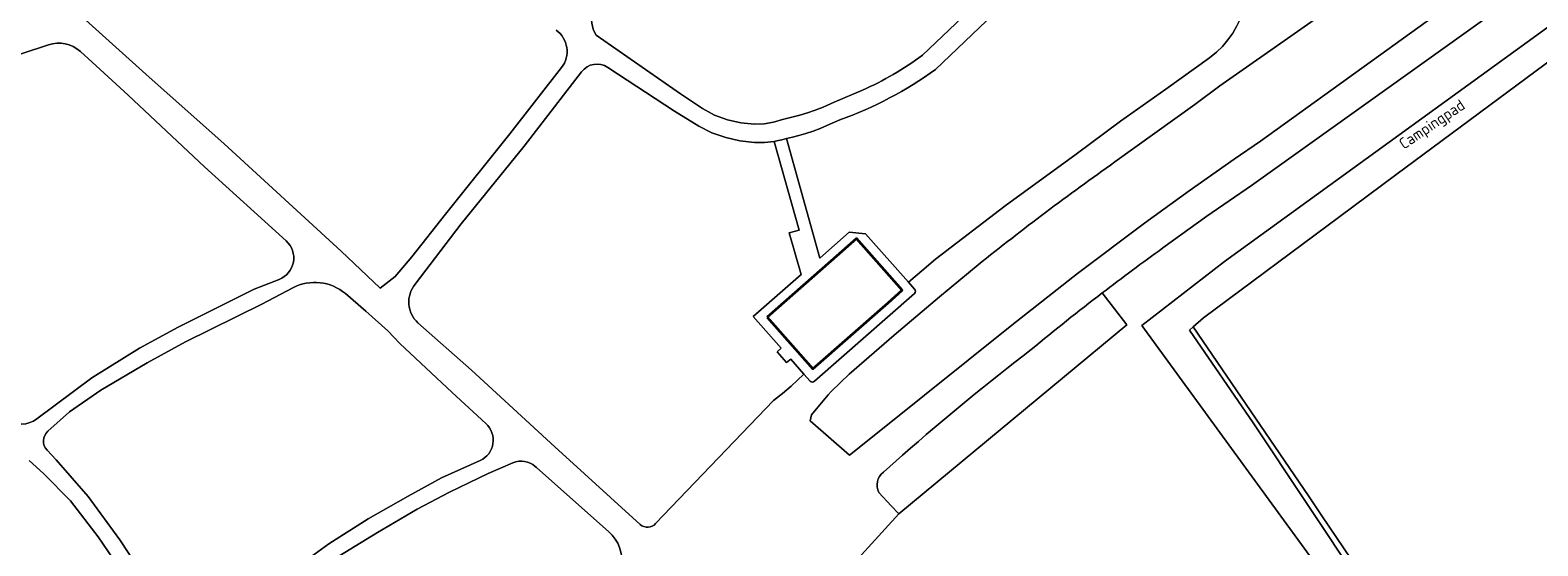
# Model space of a CAD drawing. Extents: x 184422 to 188298, y 343471 to 350189.
# Tile 41 of 256: x 185232 to 185476, y 347003 to 347087. Entities that reach past the tile are written whole.
import ezdxf
from ezdxf.enums import TextEntityAlignment as Align

# ---------------------------------------------------------------- set-up
doc = ezdxf.new("R2010")
doc.units = 0
for name, color, linetype, lineweight in [('B-WA-GR-BOUWLAND-GV', 252, 'Continuous', 13), ('B-WA-OG-TERREIN_ERF-GV', 252, 'Continuous', 18), ('B-WA-OG-TOPOGRAFIE-T18', 252, 'Continuous', 18), ('B-WA-OG-WEG-GV', 252, 'Continuous', 18), ('B-WA-VH-ONVERHARD-GV', 252, 'Continuous', 18), ('B-WA-VH-VERHARDING_GESLOTEN-GV', 252, 'Continuous', 18), ('B-WA-VH-VERHARDING_OPEN-GV', 252, 'Continuous', 18), ('B-WE-OG-BEBOUWING-GV', 250, 'Continuous', 35)]:
    doc.layers.add(name, color=color, linetype=linetype, lineweight=lineweight)
doc.styles.add('NLCS-ISO-M1000-T18', font='NLCS-ISO.ttf', dxfattribs={"height": 1.8})

msp = doc.modelspace()

# ---------------------------------------------------------------- linework, layer by layer
at = {"layer": 'B-WA-GR-BOUWLAND-GV', "flags": 128}
msp.add_lwpolyline([(185487.76, 347088.99), (185453.196, 347063.36), (185444.124, 347056.602), (185422.099, 347040.195), (185420.417, 347038.738), (185439.095, 347011.416), (185441.232, 347008.156), (185463.897, 346974.597), (185487.362, 346939.185)], dxfattribs=at)
msp.add_lwpolyline([(185487.76, 347088.99), (185453.196, 347063.36), (185444.124, 347056.602), (185422.099, 347040.195), (185420.417, 347038.738), (185439.095, 347011.416), (185441.232, 347008.156), (185463.897, 346974.597), (185487.362, 346939.185)], dxfattribs=at)
msp.add_lwpolyline([(185487.76, 347088.99), (185453.196, 347063.36), (185444.124, 347056.602), (185422.099, 347040.195), (185420.417, 347038.738), (185439.095, 347011.416), (185441.232, 347008.156), (185463.897, 346974.597), (185487.362, 346939.185)], dxfattribs=at)
at = {"layer": 'B-WA-OG-TERREIN_ERF-GV', "flags": 128}
for points in [[(185427.507, 347101.74), (185417.29, 347113.413), (185417.153, 347113.504), (185413.608, 347112.905), (185410.524, 347110.873), (185392.932, 347094.014), (185378.798, 347080.429)], [(185427.507, 347101.74), (185417.29, 347113.413), (185417.153, 347113.504), (185413.608, 347112.905), (185410.524, 347110.873), (185392.932, 347094.014), (185378.798, 347080.429)], [(185427.507, 347101.74), (185417.29, 347113.413), (185417.153, 347113.504), (185413.608, 347112.905), (185410.524, 347110.873), (185392.932, 347094.014), (185378.798, 347080.429)], [(185376.668, 347082.718), (185390.684, 347096.113), (185408.433, 347112.829)], [(185376.668, 347082.718), (185390.684, 347096.113), (185408.433, 347112.829)], [(185376.668, 347082.718), (185390.684, 347096.113), (185408.433, 347112.829)], [(185442.044, 347095.845), (185463.022, 347110.534), (185475.142, 347094.073), (185429.85, 347061.656), (185422.636, 347056.676), (185415.536, 347051.535)], [(185442.044, 347095.845), (185463.022, 347110.534), (185475.142, 347094.073), (185429.85, 347061.656), (185422.636, 347056.676), (185415.536, 347051.535)], [(185442.044, 347095.845), (185463.022, 347110.534), (185475.142, 347094.073), (185429.85, 347061.656), (185422.636, 347056.676), (185415.536, 347051.535)], [(185391.123, 347039.025), (185401.752, 347047.394), (185412.568, 347055.523), (185419.776, 347060.756), (185427.04, 347065.914), (185431.304, 347068.789), (185459.469, 347089.096), (185465.07, 347093.135), (185467.998, 347095.246), (185461.875, 347103.838), (185424.771, 347077.752), (185420.687, 347074.752), (185407.767, 347065.443)], [(185391.123, 347039.025), (185401.752, 347047.394), (185412.568, 347055.523), (185419.776, 347060.756), (185427.04, 347065.914), (185431.304, 347068.789), (185459.469, 347089.096), (185465.07, 347093.135), (185467.998, 347095.246), (185461.875, 347103.838), (185424.771, 347077.752), (185420.687, 347074.752), (185407.767, 347065.443)], [(185391.123, 347039.025), (185401.752, 347047.394), (185412.568, 347055.523), (185419.776, 347060.756), (185427.04, 347065.914), (185431.304, 347068.789), (185459.469, 347089.096), (185465.07, 347093.135), (185467.998, 347095.246), (185461.875, 347103.838), (185424.771, 347077.752), (185420.687, 347074.752), (185407.767, 347065.443)], [(185477.226, 346944.899), (185451.011, 346985.624), (185412.142, 347039.004), (185425.525, 347049.346), (185487.731, 347094.563)], [(185477.226, 346944.899), (185451.011, 346985.624), (185412.142, 347039.004), (185425.525, 347049.346), (185487.731, 347094.563)], [(185477.226, 346944.899), (185451.011, 346985.624), (185412.142, 347039.004), (185425.525, 347049.346), (185487.731, 347094.563)], [(185238.171, 347091.368), (185240.353, 347089.343), (185251.112, 347079.656), (185263.761, 347068.373), (185282.71, 347051.032), (185289.011, 347045.043), (185291.409, 347046.899), (185294.115, 347050.119), (185299.565, 347057.017), (185309.939, 347070.006), (185318.321, 347080.735)], [(185238.171, 347091.368), (185240.353, 347089.343), (185251.112, 347079.656), (185263.761, 347068.373), (185282.71, 347051.032), (185289.011, 347045.043), (185291.409, 347046.899), (185294.115, 347050.119), (185299.565, 347057.017), (185309.939, 347070.006), (185318.321, 347080.735)], [(185238.171, 347091.368), (185240.353, 347089.343), (185251.112, 347079.656), (185263.761, 347068.373), (185282.71, 347051.032), (185289.011, 347045.043), (185291.409, 347046.899), (185294.115, 347050.119), (185299.565, 347057.017), (185309.939, 347070.006), (185318.321, 347080.735)], [(185235.349, 347084.416), (185226.664, 347081.522), (185221.394, 347079.737), (185216.405, 347077.314), (185207.119, 347072.349), (185201.023, 347068.35), (185196.284, 347064.376), (185192.341, 347060.25)], [(185235.349, 347084.416), (185226.664, 347081.522), (185221.394, 347079.737), (185216.405, 347077.314), (185207.119, 347072.349), (185201.023, 347068.35), (185196.284, 347064.376), (185192.341, 347060.25)], [(185235.349, 347084.416), (185226.664, 347081.522), (185221.394, 347079.737), (185216.405, 347077.314), (185207.119, 347072.349), (185201.023, 347068.35), (185196.284, 347064.376), (185192.341, 347060.25)], [(185323.896, 347085.988), (185337.547, 347076.466), (185341.104, 347074.078)], [(185323.896, 347085.988), (185337.547, 347076.466), (185341.104, 347074.078)], [(185323.896, 347085.988), (185337.547, 347076.466), (185341.104, 347074.078)], [(185273.809, 347052.658), (185260.607, 347064.67), (185248.279, 347076.278), (185242.445, 347081.594), (185240.523, 347083.331)], [(185273.809, 347052.658), (185260.607, 347064.67), (185248.279, 347076.278), (185242.445, 347081.594), (185240.523, 347083.331)], [(185273.809, 347052.658), (185260.607, 347064.67), (185248.279, 347076.278), (185242.445, 347081.594), (185240.523, 347083.331)], [(185367.464, 347053.826), (185374.426, 347045.98), (185376.589, 347047.837), (185378.757, 347049.69), (185390.034, 347058.333), (185401.522, 347066.695), (185408.684, 347072.069), (185415.989, 347077.248), (185423.097, 347082.308)], [(185367.464, 347053.826), (185374.426, 347045.98), (185376.589, 347047.837), (185378.757, 347049.69), (185390.034, 347058.333), (185401.522, 347066.695), (185408.684, 347072.069), (185415.989, 347077.248), (185423.097, 347082.308)], [(185367.464, 347053.826), (185374.426, 347045.98), (185376.589, 347047.837), (185378.757, 347049.69), (185390.034, 347058.333), (185401.522, 347066.695), (185408.684, 347072.069), (185415.989, 347077.248), (185423.097, 347082.308)], [(185321.549, 347080.047), (185312.293, 347067.995), (185302.104, 347055.411), (185294.654, 347045.669)], [(185321.549, 347080.047), (185312.293, 347067.995), (185302.104, 347055.411), (185294.654, 347045.669)], [(185321.549, 347080.047), (185312.293, 347067.995), (185302.104, 347055.411), (185294.654, 347045.669)], [(185357.516, 347031.124), (185355.377, 347033.556), (185354.682, 347032.968), (185353.159, 347034.716), (185353.839, 347035.306), (185349.316, 347040.436), (185357.04, 347047.255), (185355.12, 347053.991), (185356.724, 347054.399), (185352.689, 347068.772), (185351.108, 347068.572), (185349.516, 347068.576), (185347.168, 347068.854), (185344.863, 347069.38), (185342.634, 347070.175), (185340.533, 347071.265), (185336.555, 347073.678), (185325.79, 347080.762)], [(185357.516, 347031.124), (185355.377, 347033.556), (185354.682, 347032.968), (185353.159, 347034.716), (185353.839, 347035.306), (185349.316, 347040.436), (185357.04, 347047.255), (185355.12, 347053.991), (185356.724, 347054.399), (185352.689, 347068.772), (185351.108, 347068.572), (185349.516, 347068.576), (185347.168, 347068.854), (185344.863, 347069.38), (185342.634, 347070.175), (185340.533, 347071.265), (185336.555, 347073.678), (185325.79, 347080.762)], [(185357.516, 347031.124), (185355.377, 347033.556), (185354.682, 347032.968), (185353.159, 347034.716), (185353.839, 347035.306), (185349.316, 347040.436), (185357.04, 347047.255), (185355.12, 347053.991), (185356.724, 347054.399), (185352.689, 347068.772), (185351.108, 347068.572), (185349.516, 347068.576), (185347.168, 347068.854), (185344.863, 347069.38), (185342.634, 347070.175), (185340.533, 347071.265), (185336.555, 347073.678), (185325.79, 347080.762)], [(185341.104, 347074.078), (185343.054, 347073.017), (185345.142, 347072.265), (185347.307, 347071.789), (185349.511, 347071.552), (185351.056, 347071.595), (185352.574, 347071.889), (185354.06, 347072.295), (185355.552, 347072.682), (185356.829, 347073.027), (185358.095, 347073.413), (185359.348, 347073.836), (185360.59, 347074.297), (185362.387, 347075.125), (185366.949, 347077.046)], [(185341.104, 347074.078), (185343.054, 347073.017), (185345.142, 347072.265), (185347.307, 347071.789), (185349.511, 347071.552), (185351.056, 347071.595), (185352.574, 347071.889), (185354.06, 347072.295), (185355.552, 347072.682), (185356.829, 347073.027), (185358.095, 347073.413), (185359.348, 347073.836), (185360.59, 347074.297), (185362.387, 347075.125), (185366.949, 347077.046)], [(185341.104, 347074.078), (185343.054, 347073.017), (185345.142, 347072.265), (185347.307, 347071.789), (185349.511, 347071.552), (185351.056, 347071.595), (185352.574, 347071.889), (185354.06, 347072.295), (185355.552, 347072.682), (185356.829, 347073.027), (185358.095, 347073.413), (185359.348, 347073.836), (185360.59, 347074.297), (185362.387, 347075.125), (185366.949, 347077.046)], [(185363.307, 347072.244), (185361.234, 347071.337), (185360.117, 347070.869), (185358.986, 347070.438), (185357.838, 347070.052), (185356.673, 347069.724), (185355.68, 347069.474), (185354.687, 347069.231), (185360.103, 347049.901), (185364.829, 347054.103), (185367.464, 347053.826)], [(185363.307, 347072.244), (185361.234, 347071.337), (185360.117, 347070.869), (185358.986, 347070.438), (185357.838, 347070.052), (185356.673, 347069.724), (185355.68, 347069.474), (185354.687, 347069.231), (185360.103, 347049.901), (185364.829, 347054.103), (185367.464, 347053.826)], [(185363.307, 347072.244), (185361.234, 347071.337), (185360.117, 347070.869), (185358.986, 347070.438), (185357.838, 347070.052), (185356.673, 347069.724), (185355.68, 347069.474), (185354.687, 347069.231), (185360.103, 347049.901), (185364.829, 347054.103), (185367.464, 347053.826)], [(185385.663, 347048.797), (185382.547, 347046.21), (185379.442, 347043.61), (185372.115, 347037.392), (185364.843, 347031.111), (185361.916, 347028.276), (185361.445, 347027.741), (185358.748, 347024.507), (185358.534, 347023.557), (185364.862, 347018.007), (185369.93, 347022.015), (185391.123, 347039.025)], [(185385.663, 347048.797), (185382.547, 347046.21), (185379.442, 347043.61), (185372.115, 347037.392), (185364.843, 347031.111), (185361.916, 347028.276), (185361.445, 347027.741), (185358.748, 347024.507), (185358.534, 347023.557), (185364.862, 347018.007), (185369.93, 347022.015), (185391.123, 347039.025)], [(185385.663, 347048.797), (185382.547, 347046.21), (185379.442, 347043.61), (185372.115, 347037.392), (185364.843, 347031.111), (185361.916, 347028.276), (185361.445, 347027.741), (185358.748, 347024.507), (185358.534, 347023.557), (185364.862, 347018.007), (185369.93, 347022.015), (185391.123, 347039.025)], [(185233.485, 347023.861), (185242.389, 347030.521), (185250.064, 347035.317), (185256.314, 347038.72), (185268.64, 347044.858), (185272.668, 347046.443)], [(185233.485, 347023.861), (185242.389, 347030.521), (185250.064, 347035.317), (185256.314, 347038.72), (185268.64, 347044.858), (185272.668, 347046.443)], [(185233.485, 347023.861), (185242.389, 347030.521), (185250.064, 347035.317), (185256.314, 347038.72), (185268.64, 347044.858), (185272.668, 347046.443)], [(185274.881, 347045.077), (185269.886, 347042.443), (185257.529, 347036.359), (185251.316, 347032.954), (185243.811, 347028.492), (185238.796, 347025.007), (185235.282, 347021.89)], [(185274.881, 347045.077), (185269.886, 347042.443), (185257.529, 347036.359), (185251.316, 347032.954), (185243.811, 347028.492), (185238.796, 347025.007), (185235.282, 347021.89)], [(185274.881, 347045.077), (185269.886, 347042.443), (185257.529, 347036.359), (185251.316, 347032.954), (185243.811, 347028.492), (185238.796, 347025.007), (185235.282, 347021.89)], [(185306.101, 347023.104), (185300.65, 347028.121), (185292.179, 347036.077), (185290.229, 347038.133), (185286.675, 347041.321), (185283.386, 347044.131)], [(185306.101, 347023.104), (185300.65, 347028.121), (185292.179, 347036.077), (185290.229, 347038.133), (185286.675, 347041.321), (185283.386, 347044.131)], [(185306.101, 347023.104), (185300.65, 347028.121), (185292.179, 347036.077), (185290.229, 347038.133), (185286.675, 347041.321), (185283.386, 347044.131)], [(185405.744, 347044.249), (185409.706, 347039.084), (185372.855, 347008.48), (185365.142, 347000), (185351.953, 346985.501), (185332.538, 346964.124), (185330.305, 346966.133), (185326.837, 346962.285), (185315.436, 346972.353), (185314.909, 346971.829), (185313.651, 346972.602)], [(185405.744, 347044.249), (185409.706, 347039.084), (185372.855, 347008.48), (185365.142, 347000), (185351.953, 346985.501), (185332.538, 346964.124), (185330.305, 346966.133), (185326.837, 346962.285), (185315.436, 346972.353), (185314.909, 346971.829), (185313.651, 346972.602)], [(185405.744, 347044.249), (185409.706, 347039.084), (185372.855, 347008.48), (185365.142, 347000), (185351.953, 346985.501), (185332.538, 346964.124), (185330.305, 346966.133), (185326.837, 346962.285), (185315.436, 346972.353), (185314.909, 346971.829), (185313.651, 346972.602)], [(185295.113, 347039.403), (185303.745, 347031.745), (185317.26, 347019.326), (185331.034, 347006.776)], [(185295.113, 347039.403), (185303.745, 347031.745), (185317.26, 347019.326), (185331.034, 347006.776)], [(185295.113, 347039.403), (185303.745, 347031.745), (185317.26, 347019.326), (185331.034, 347006.776)], [(185333.536, 347006.918), (185352.576, 347026.838), (185354.039, 347027.979), (185355.459, 347029.177), (185357.516, 347031.124)], [(185333.536, 347006.918), (185352.576, 347026.838), (185354.039, 347027.979), (185355.459, 347029.177), (185357.516, 347031.124)], [(185333.536, 347006.918), (185352.576, 347026.838), (185354.039, 347027.979), (185355.459, 347029.177), (185357.516, 347031.124)], [(185235.16, 347018.788), (185236.639, 347017.253), (185241.811, 347011.328), (185246.901, 347004.3), (185249.685, 347000), (185249.809, 346999.809), (185253.73, 346993.812)], [(185235.16, 347018.788), (185236.639, 347017.253), (185241.811, 347011.328), (185246.901, 347004.3), (185249.685, 347000), (185249.809, 346999.809), (185253.73, 346993.812)], [(185235.16, 347018.788), (185236.639, 347017.253), (185241.811, 347011.328), (185246.901, 347004.3), (185249.685, 347000), (185249.809, 346999.809), (185253.73, 346993.812)], [(185250.714, 346993.377), (185246.951, 346999.51), (185246.621, 347000), (185243.384, 347004.8), (185238.939, 347010.588), (185234.591, 347015.044), (185232.239, 347017.131)], [(185250.714, 346993.377), (185246.951, 346999.51), (185246.621, 347000), (185243.384, 347004.8), (185238.939, 347010.588), (185234.591, 347015.044), (185232.239, 347017.131)], [(185250.714, 346993.377), (185246.951, 346999.51), (185246.621, 347000), (185243.384, 347004.8), (185238.939, 347010.588), (185234.591, 347015.044), (185232.239, 347017.131)], [(185269.847, 346989.216), (185272.826, 346994.346), (185274.715, 346997.92), (185276.32, 347000), (185277.148, 347001.073), (185280.693, 347003.625), (185287.075, 347007.712), (185293.5, 347011.345), (185298.912, 347014.31), (185305.172, 347017.119)], [(185269.847, 346989.216), (185272.826, 346994.346), (185274.715, 346997.92), (185276.32, 347000), (185277.148, 347001.073), (185280.693, 347003.625), (185287.075, 347007.712), (185293.5, 347011.345), (185298.912, 347014.31), (185305.172, 347017.119)], [(185269.847, 346989.216), (185272.826, 346994.346), (185274.715, 346997.92), (185276.32, 347000), (185277.148, 347001.073), (185280.693, 347003.625), (185287.075, 347007.712), (185293.5, 347011.345), (185298.912, 347014.31), (185305.172, 347017.119)], [(185310.458, 347016.743), (185306.437, 347015.029), (185300.186, 347011.989), (185294.956, 347009.256), (185288.547, 347005.456), (185282.335, 347001.666), (185280.481, 347000), (185279.235, 346998.881), (185276.922, 346996.185), (185273.857, 346990.668), (185272.217, 346986.078)], [(185310.458, 347016.743), (185306.437, 347015.029), (185300.186, 347011.989), (185294.956, 347009.256), (185288.547, 347005.456), (185282.335, 347001.666), (185280.481, 347000), (185279.235, 346998.881), (185276.922, 346996.185), (185273.857, 346990.668), (185272.217, 346986.078)], [(185310.458, 347016.743), (185306.437, 347015.029), (185300.186, 347011.989), (185294.956, 347009.256), (185288.547, 347005.456), (185282.335, 347001.666), (185280.481, 347000), (185279.235, 346998.881), (185276.922, 346996.185), (185273.857, 346990.668), (185272.217, 346986.078)], [(185325.971, 347005.585), (185314.284, 347015.979), (185314.076, 347016.156)], [(185325.971, 347005.585), (185314.284, 347015.979), (185314.076, 347016.156)], [(185325.971, 347005.585), (185314.284, 347015.979), (185314.076, 347016.156)]]:
    msp.add_lwpolyline(points, dxfattribs=at)
at = {"layer": 'B-WA-OG-TERREIN_ERF-GV'}
for points in [[(185423.097, 347082.308, 0.3700112), (185427.507, 347101.74)], [(185423.097, 347082.308, 0.3700112), (185427.507, 347101.74)], [(185423.097, 347082.308, 0.3700112), (185427.507, 347101.74)], [(185323.37, 347089.961, 0.2069022), (185323.896, 347085.988)], [(185323.37, 347089.961, 0.2069022), (185323.896, 347085.988)], [(185323.37, 347089.961, 0.2069022), (185323.896, 347085.988)], [(185318.321, 347080.735, 0.4273419), (185317.441, 347086.786)], [(185318.321, 347080.735, 0.4273419), (185317.441, 347086.786)], [(185318.321, 347080.735, 0.4273419), (185317.441, 347086.786)], [(185240.523, 347083.331, 0.2703371), (185235.349, 347084.416)], [(185240.523, 347083.331, 0.2703371), (185235.349, 347084.416)], [(185240.523, 347083.331, 0.2703371), (185235.349, 347084.416)], [(185366.949, 347077.046, 0.0527531), (185376.668, 347082.718)], [(185366.949, 347077.046, 0.0527531), (185376.668, 347082.718)], [(185366.949, 347077.046, 0.0527531), (185376.668, 347082.718)], [(185325.79, 347080.762, 0.3926848), (185321.549, 347080.047)], [(185325.79, 347080.762, 0.3926848), (185321.549, 347080.047)], [(185325.79, 347080.762, 0.3926848), (185321.549, 347080.047)], [(185378.798, 347080.429, -0.0691133), (185363.307, 347072.244)], [(185378.798, 347080.429, -0.0691133), (185363.307, 347072.244)], [(185378.798, 347080.429, -0.0691133), (185363.307, 347072.244)], [(185407.767, 347065.443, 0.0152654), (185385.663, 347048.797)], [(185407.767, 347065.443, 0.0152654), (185385.663, 347048.797)], [(185407.767, 347065.443, 0.0152654), (185385.663, 347048.797)], [(185272.668, 347046.443, 0.5553106), (185273.809, 347052.658)], [(185272.668, 347046.443, 0.5553106), (185273.809, 347052.658)], [(185272.668, 347046.443, 0.5553106), (185273.809, 347052.658)], [(185415.536, 347051.535, 0.0073738), (185405.744, 347044.249)], [(185415.536, 347051.535, 0.0073738), (185405.744, 347044.249)], [(185415.536, 347051.535, 0.0073738), (185405.744, 347044.249)], [(185283.386, 347044.131, 0.3070937), (185274.881, 347045.077)], [(185283.386, 347044.131, 0.3070937), (185274.881, 347045.077)], [(185283.386, 347044.131, 0.3070937), (185274.881, 347045.077)], [(185294.654, 347045.669, 0.3991475), (185295.113, 347039.403)], [(185294.654, 347045.669, 0.3991475), (185295.113, 347039.403)], [(185294.654, 347045.669, 0.3991475), (185295.113, 347039.403)], [(185228.647, 347023.711, 0.3158242), (185233.485, 347023.861)], [(185228.647, 347023.711, 0.3158242), (185233.485, 347023.861)], [(185228.647, 347023.711, 0.3158242), (185233.485, 347023.861)], [(185235.282, 347021.89, 0.4267953), (185235.16, 347018.788)], [(185235.282, 347021.89, 0.4267953), (185235.16, 347018.788)], [(185235.282, 347021.89, 0.4267953), (185235.16, 347018.788)], [(185305.172, 347017.119, 0.5335353), (185306.101, 347023.104)], [(185305.172, 347017.119, 0.5335353), (185306.101, 347023.104)], [(185305.172, 347017.119, 0.5335353), (185306.101, 347023.104)], [(185314.076, 347016.156, 0.2893048), (185310.458, 347016.743)], [(185314.076, 347016.156, 0.2893048), (185310.458, 347016.743)], [(185314.076, 347016.156, 0.2893048), (185310.458, 347016.743)], [(185331.034, 347006.776, 0.3988664), (185333.536, 347006.918)], [(185331.034, 347006.776, 0.3988664), (185333.536, 347006.918)], [(185331.034, 347006.776, 0.3988664), (185333.536, 347006.918)], [(185328.005, 347000, 0.2578661), (185325.971, 347005.585)], [(185328.005, 347000, 0.2578661), (185325.971, 347005.585)], [(185328.005, 347000, 0.2578661), (185325.971, 347005.585)]]:
    msp.add_lwpolyline(points, format="xyb", dxfattribs=at)
at = {"layer": 'B-WA-OG-WEG-GV', "flags": 128}
for points in [[(185487.731, 347094.563), (185425.525, 347049.346), (185412.142, 347039.004), (185451.011, 346985.624), (185477.226, 346944.899), (185503.765, 346903.968), (185504.566, 346901.077), (185504.157, 346898.194), (185502.181, 346895.846), (185468.232, 346878.362), (185463.467, 346876.575)], [(185487.731, 347094.563), (185425.525, 347049.346), (185412.142, 347039.004), (185451.011, 346985.624), (185477.226, 346944.899), (185503.765, 346903.968), (185504.566, 346901.077), (185504.157, 346898.194), (185502.181, 346895.846), (185468.232, 346878.362), (185463.467, 346876.575)], [(185487.731, 347094.563), (185425.525, 347049.346), (185412.142, 347039.004), (185451.011, 346985.624), (185477.226, 346944.899), (185503.765, 346903.968), (185504.566, 346901.077), (185504.157, 346898.194), (185502.181, 346895.846), (185468.232, 346878.362), (185463.467, 346876.575)], [(185458.01, 346870.92), (185460.664, 346872.362), (185465.628, 346873.556), (185466.275, 346873.867), (185474.381, 346877.767), (185491.933, 346886.897), (185502.006, 346892.434), (185509.782, 346897.012), (185510.022, 346897.528), (185510.029, 346898.049), (185507.634, 346903.336), (185501.192, 346915.227), (185491.831, 346929.458), (185481.995, 346944.538), (185470.887, 346961.928), (185460.068, 346978.285), (185447.372, 346997.26), (185430.154, 347023.215), (185419.831, 347038.231), (185420.417, 347038.738), (185422.099, 347040.195), (185444.124, 347056.602), (185453.196, 347063.36), (185487.76, 347088.99)], [(185458.01, 346870.92), (185460.664, 346872.362), (185465.628, 346873.556), (185466.275, 346873.867), (185474.381, 346877.767), (185491.933, 346886.897), (185502.006, 346892.434), (185509.782, 346897.012), (185510.022, 346897.528), (185510.029, 346898.049), (185507.634, 346903.336), (185501.192, 346915.227), (185491.831, 346929.458), (185481.995, 346944.538), (185470.887, 346961.928), (185460.068, 346978.285), (185447.372, 346997.26), (185430.154, 347023.215), (185419.831, 347038.231), (185420.417, 347038.738), (185422.099, 347040.195), (185444.124, 347056.602), (185453.196, 347063.36), (185487.76, 347088.99)], [(185458.01, 346870.92), (185460.664, 346872.362), (185465.628, 346873.556), (185466.275, 346873.867), (185474.381, 346877.767), (185491.933, 346886.897), (185502.006, 346892.434), (185509.782, 346897.012), (185510.022, 346897.528), (185510.029, 346898.049), (185507.634, 346903.336), (185501.192, 346915.227), (185491.831, 346929.458), (185481.995, 346944.538), (185470.887, 346961.928), (185460.068, 346978.285), (185447.372, 346997.26), (185430.154, 347023.215), (185419.831, 347038.231), (185420.417, 347038.738), (185422.099, 347040.195), (185444.124, 347056.602), (185453.196, 347063.36), (185487.76, 347088.99)]]:
    msp.add_lwpolyline(points, dxfattribs=at)
at = {"layer": 'B-WA-VH-ONVERHARD-GV', "flags": 128}
msp.add_lwpolyline([(185487.362, 346939.185), (185463.897, 346974.597), (185441.232, 347008.156), (185439.095, 347011.416), (185420.417, 347038.738), (185419.831, 347038.231), (185430.154, 347023.215), (185447.372, 346997.26), (185460.068, 346978.285), (185470.887, 346961.928), (185481.995, 346944.538)], dxfattribs=at)
msp.add_lwpolyline([(185487.362, 346939.185), (185463.897, 346974.597), (185441.232, 347008.156), (185439.095, 347011.416), (185420.417, 347038.738), (185419.831, 347038.231), (185430.154, 347023.215), (185447.372, 346997.26), (185460.068, 346978.285), (185470.887, 346961.928), (185481.995, 346944.538)], dxfattribs=at)
msp.add_lwpolyline([(185487.362, 346939.185), (185463.897, 346974.597), (185441.232, 347008.156), (185439.095, 347011.416), (185420.417, 347038.738), (185419.831, 347038.231), (185430.154, 347023.215), (185447.372, 346997.26), (185460.068, 346978.285), (185470.887, 346961.928), (185481.995, 346944.538)], dxfattribs=at)
at = {"layer": 'B-WA-VH-VERHARDING_GESLOTEN-GV', "flags": 128}
for points in [[(185378.798, 347080.429), (185392.932, 347094.014), (185410.524, 347110.873), (185413.608, 347112.905), (185417.153, 347113.504), (185417.29, 347113.413), (185427.507, 347101.74)], [(185378.798, 347080.429), (185392.932, 347094.014), (185410.524, 347110.873), (185413.608, 347112.905), (185417.153, 347113.504), (185417.29, 347113.413), (185427.507, 347101.74)], [(185378.798, 347080.429), (185392.932, 347094.014), (185410.524, 347110.873), (185413.608, 347112.905), (185417.153, 347113.504), (185417.29, 347113.413), (185427.507, 347101.74)], [(185408.433, 347112.829), (185390.684, 347096.113), (185376.668, 347082.718)], [(185408.433, 347112.829), (185390.684, 347096.113), (185376.668, 347082.718)], [(185408.433, 347112.829), (185390.684, 347096.113), (185376.668, 347082.718)], [(185415.536, 347051.535), (185422.636, 347056.676), (185429.85, 347061.656), (185475.142, 347094.073), (185463.022, 347110.534), (185442.044, 347095.845)], [(185415.536, 347051.535), (185422.636, 347056.676), (185429.85, 347061.656), (185475.142, 347094.073), (185463.022, 347110.534), (185442.044, 347095.845)], [(185415.536, 347051.535), (185422.636, 347056.676), (185429.85, 347061.656), (185475.142, 347094.073), (185463.022, 347110.534), (185442.044, 347095.845)], [(185407.767, 347065.443), (185420.687, 347074.752), (185424.771, 347077.752), (185461.875, 347103.838), (185467.998, 347095.246), (185465.07, 347093.135), (185459.469, 347089.096), (185431.304, 347068.789), (185427.04, 347065.914), (185419.776, 347060.756), (185412.568, 347055.523), (185401.752, 347047.394), (185391.123, 347039.025), (185369.93, 347022.015), (185364.862, 347018.007), (185358.534, 347023.557), (185358.748, 347024.507), (185361.445, 347027.741), (185361.916, 347028.276), (185364.843, 347031.111), (185372.115, 347037.392), (185379.442, 347043.61), (185382.547, 347046.21), (185385.663, 347048.797)], [(185407.767, 347065.443), (185420.687, 347074.752), (185424.771, 347077.752), (185461.875, 347103.838), (185467.998, 347095.246), (185465.07, 347093.135), (185459.469, 347089.096), (185431.304, 347068.789), (185427.04, 347065.914), (185419.776, 347060.756), (185412.568, 347055.523), (185401.752, 347047.394), (185391.123, 347039.025), (185369.93, 347022.015), (185364.862, 347018.007), (185358.534, 347023.557), (185358.748, 347024.507), (185361.445, 347027.741), (185361.916, 347028.276), (185364.843, 347031.111), (185372.115, 347037.392), (185379.442, 347043.61), (185382.547, 347046.21), (185385.663, 347048.797)], [(185407.767, 347065.443), (185420.687, 347074.752), (185424.771, 347077.752), (185461.875, 347103.838), (185467.998, 347095.246), (185465.07, 347093.135), (185459.469, 347089.096), (185431.304, 347068.789), (185427.04, 347065.914), (185419.776, 347060.756), (185412.568, 347055.523), (185401.752, 347047.394), (185391.123, 347039.025), (185369.93, 347022.015), (185364.862, 347018.007), (185358.534, 347023.557), (185358.748, 347024.507), (185361.445, 347027.741), (185361.916, 347028.276), (185364.843, 347031.111), (185372.115, 347037.392), (185379.442, 347043.61), (185382.547, 347046.21), (185385.663, 347048.797)], [(185318.321, 347080.735), (185309.939, 347070.006), (185299.565, 347057.017), (185294.115, 347050.119), (185291.409, 347046.899), (185289.011, 347045.043), (185282.71, 347051.032), (185263.761, 347068.373), (185251.112, 347079.656), (185240.353, 347089.343), (185238.171, 347091.368)], [(185318.321, 347080.735), (185309.939, 347070.006), (185299.565, 347057.017), (185294.115, 347050.119), (185291.409, 347046.899), (185289.011, 347045.043), (185282.71, 347051.032), (185263.761, 347068.373), (185251.112, 347079.656), (185240.353, 347089.343), (185238.171, 347091.368)], [(185318.321, 347080.735), (185309.939, 347070.006), (185299.565, 347057.017), (185294.115, 347050.119), (185291.409, 347046.899), (185289.011, 347045.043), (185282.71, 347051.032), (185263.761, 347068.373), (185251.112, 347079.656), (185240.353, 347089.343), (185238.171, 347091.368)], [(185192.341, 347060.25), (185196.284, 347064.376), (185201.023, 347068.35), (185207.119, 347072.349), (185216.405, 347077.314), (185221.394, 347079.737), (185226.664, 347081.522), (185235.349, 347084.416)], [(185192.341, 347060.25), (185196.284, 347064.376), (185201.023, 347068.35), (185207.119, 347072.349), (185216.405, 347077.314), (185221.394, 347079.737), (185226.664, 347081.522), (185235.349, 347084.416)], [(185192.341, 347060.25), (185196.284, 347064.376), (185201.023, 347068.35), (185207.119, 347072.349), (185216.405, 347077.314), (185221.394, 347079.737), (185226.664, 347081.522), (185235.349, 347084.416)], [(185366.949, 347077.046), (185362.387, 347075.125), (185360.59, 347074.297), (185359.348, 347073.836), (185358.095, 347073.413), (185356.829, 347073.027), (185355.552, 347072.682), (185354.06, 347072.295), (185352.574, 347071.889), (185351.056, 347071.595), (185349.511, 347071.552), (185347.307, 347071.789), (185345.142, 347072.265), (185343.054, 347073.017), (185341.104, 347074.078), (185337.547, 347076.466), (185323.896, 347085.988)], [(185366.949, 347077.046), (185362.387, 347075.125), (185360.59, 347074.297), (185359.348, 347073.836), (185358.095, 347073.413), (185356.829, 347073.027), (185355.552, 347072.682), (185354.06, 347072.295), (185352.574, 347071.889), (185351.056, 347071.595), (185349.511, 347071.552), (185347.307, 347071.789), (185345.142, 347072.265), (185343.054, 347073.017), (185341.104, 347074.078), (185337.547, 347076.466), (185323.896, 347085.988)], [(185366.949, 347077.046), (185362.387, 347075.125), (185360.59, 347074.297), (185359.348, 347073.836), (185358.095, 347073.413), (185356.829, 347073.027), (185355.552, 347072.682), (185354.06, 347072.295), (185352.574, 347071.889), (185351.056, 347071.595), (185349.511, 347071.552), (185347.307, 347071.789), (185345.142, 347072.265), (185343.054, 347073.017), (185341.104, 347074.078), (185337.547, 347076.466), (185323.896, 347085.988)], [(185240.523, 347083.331), (185242.445, 347081.594), (185248.279, 347076.278), (185260.607, 347064.67), (185273.809, 347052.658)], [(185240.523, 347083.331), (185242.445, 347081.594), (185248.279, 347076.278), (185260.607, 347064.67), (185273.809, 347052.658)], [(185240.523, 347083.331), (185242.445, 347081.594), (185248.279, 347076.278), (185260.607, 347064.67), (185273.809, 347052.658)], [(185423.097, 347082.308), (185415.989, 347077.248), (185408.684, 347072.069), (185401.522, 347066.695), (185390.034, 347058.333), (185378.757, 347049.69), (185376.589, 347047.837), (185374.426, 347045.98), (185375.407, 347044.874)], [(185423.097, 347082.308), (185415.989, 347077.248), (185408.684, 347072.069), (185401.522, 347066.695), (185390.034, 347058.333), (185378.757, 347049.69), (185376.589, 347047.837), (185374.426, 347045.98), (185375.407, 347044.874)], [(185423.097, 347082.308), (185415.989, 347077.248), (185408.684, 347072.069), (185401.522, 347066.695), (185390.034, 347058.333), (185378.757, 347049.69), (185376.589, 347047.837), (185374.426, 347045.98), (185375.407, 347044.874)], [(185294.654, 347045.669), (185302.104, 347055.411), (185312.293, 347067.995), (185321.549, 347080.047)], [(185294.654, 347045.669), (185302.104, 347055.411), (185312.293, 347067.995), (185321.549, 347080.047)], [(185294.654, 347045.669), (185302.104, 347055.411), (185312.293, 347067.995), (185321.549, 347080.047)], [(185325.79, 347080.762), (185336.555, 347073.678), (185340.533, 347071.265), (185342.634, 347070.175), (185344.863, 347069.38), (185347.168, 347068.854), (185349.516, 347068.576), (185351.108, 347068.572), (185352.689, 347068.772), (185352.914, 347068.817), (185353.14, 347068.867), (185353.913, 347069.047), (185354.687, 347069.231), (185355.68, 347069.474), (185356.673, 347069.724), (185357.838, 347070.052), (185358.986, 347070.438), (185360.117, 347070.869), (185361.234, 347071.337), (185363.307, 347072.244)], [(185325.79, 347080.762), (185336.555, 347073.678), (185340.533, 347071.265), (185342.634, 347070.175), (185344.863, 347069.38), (185347.168, 347068.854), (185349.516, 347068.576), (185351.108, 347068.572), (185352.689, 347068.772), (185352.914, 347068.817), (185353.14, 347068.867), (185353.913, 347069.047), (185354.687, 347069.231), (185355.68, 347069.474), (185356.673, 347069.724), (185357.838, 347070.052), (185358.986, 347070.438), (185360.117, 347070.869), (185361.234, 347071.337), (185363.307, 347072.244)], [(185325.79, 347080.762), (185336.555, 347073.678), (185340.533, 347071.265), (185342.634, 347070.175), (185344.863, 347069.38), (185347.168, 347068.854), (185349.516, 347068.576), (185351.108, 347068.572), (185352.689, 347068.772), (185352.914, 347068.817), (185353.14, 347068.867), (185353.913, 347069.047), (185354.687, 347069.231), (185355.68, 347069.474), (185356.673, 347069.724), (185357.838, 347070.052), (185358.986, 347070.438), (185360.117, 347070.869), (185361.234, 347071.337), (185363.307, 347072.244)], [(185375.407, 347044.874), (185374.426, 347045.98), (185367.464, 347053.826), (185364.829, 347054.103), (185360.103, 347049.901), (185354.687, 347069.231), (185353.913, 347069.047), (185353.14, 347068.867), (185352.914, 347068.817), (185352.689, 347068.772), (185356.724, 347054.399), (185355.12, 347053.991), (185357.04, 347047.255), (185349.316, 347040.436)], [(185375.407, 347044.874), (185374.426, 347045.98), (185367.464, 347053.826), (185364.829, 347054.103), (185360.103, 347049.901), (185354.687, 347069.231), (185353.913, 347069.047), (185353.14, 347068.867), (185352.914, 347068.817), (185352.689, 347068.772), (185356.724, 347054.399), (185355.12, 347053.991), (185357.04, 347047.255), (185349.316, 347040.436)], [(185375.407, 347044.874), (185374.426, 347045.98), (185367.464, 347053.826), (185364.829, 347054.103), (185360.103, 347049.901), (185354.687, 347069.231), (185353.913, 347069.047), (185353.14, 347068.867), (185352.914, 347068.817), (185352.689, 347068.772), (185356.724, 347054.399), (185355.12, 347053.991), (185357.04, 347047.255), (185349.316, 347040.436)], [(185272.668, 347046.443), (185268.64, 347044.858), (185256.314, 347038.72), (185250.064, 347035.317), (185242.389, 347030.521), (185233.485, 347023.861)], [(185272.668, 347046.443), (185268.64, 347044.858), (185256.314, 347038.72), (185250.064, 347035.317), (185242.389, 347030.521), (185233.485, 347023.861)], [(185272.668, 347046.443), (185268.64, 347044.858), (185256.314, 347038.72), (185250.064, 347035.317), (185242.389, 347030.521), (185233.485, 347023.861)], [(185235.282, 347021.89), (185238.796, 347025.007), (185243.811, 347028.492), (185251.316, 347032.954), (185257.529, 347036.359), (185269.886, 347042.443), (185274.881, 347045.077)], [(185235.282, 347021.89), (185238.796, 347025.007), (185243.811, 347028.492), (185251.316, 347032.954), (185257.529, 347036.359), (185269.886, 347042.443), (185274.881, 347045.077)], [(185235.282, 347021.89), (185238.796, 347025.007), (185243.811, 347028.492), (185251.316, 347032.954), (185257.529, 347036.359), (185269.886, 347042.443), (185274.881, 347045.077)], [(185283.386, 347044.131), (185286.675, 347041.321), (185290.229, 347038.133), (185292.179, 347036.077), (185300.65, 347028.121), (185306.101, 347023.104)], [(185283.386, 347044.131), (185286.675, 347041.321), (185290.229, 347038.133), (185292.179, 347036.077), (185300.65, 347028.121), (185306.101, 347023.104)], [(185283.386, 347044.131), (185286.675, 347041.321), (185290.229, 347038.133), (185292.179, 347036.077), (185300.65, 347028.121), (185306.101, 347023.104)], [(185375.363, 347044.167), (185359.216, 347029.948)], [(185359.216, 347029.948), (185375.363, 347044.167)], [(185375.363, 347044.167), (185359.216, 347029.948)], [(185359.216, 347029.948), (185375.363, 347044.167)], [(185375.363, 347044.167), (185359.216, 347029.948)], [(185359.216, 347029.948), (185375.363, 347044.167)], [(185349.316, 347040.436), (185353.839, 347035.306), (185353.159, 347034.716), (185354.682, 347032.968), (185355.377, 347033.556), (185357.516, 347031.124), (185358.511, 347029.993)], [(185349.316, 347040.436), (185353.839, 347035.306), (185353.159, 347034.716), (185354.682, 347032.968), (185355.377, 347033.556), (185357.516, 347031.124), (185358.511, 347029.993)], [(185349.316, 347040.436), (185353.839, 347035.306), (185353.159, 347034.716), (185354.682, 347032.968), (185355.377, 347033.556), (185357.516, 347031.124), (185358.511, 347029.993)], [(185331.034, 347006.776), (185317.26, 347019.326), (185303.745, 347031.745), (185295.113, 347039.403)], [(185331.034, 347006.776), (185317.26, 347019.326), (185303.745, 347031.745), (185295.113, 347039.403)], [(185331.034, 347006.776), (185317.26, 347019.326), (185303.745, 347031.745), (185295.113, 347039.403)], [(185358.511, 347029.993), (185357.516, 347031.124), (185355.459, 347029.177), (185354.039, 347027.979), (185352.576, 347026.838), (185333.536, 347006.918)], [(185358.511, 347029.993), (185357.516, 347031.124), (185355.459, 347029.177), (185354.039, 347027.979), (185352.576, 347026.838), (185333.536, 347006.918)], [(185358.511, 347029.993), (185357.516, 347031.124), (185355.459, 347029.177), (185354.039, 347027.979), (185352.576, 347026.838), (185333.536, 347006.918)], [(185253.73, 346993.812), (185249.809, 346999.809), (185249.685, 347000), (185246.901, 347004.3), (185241.811, 347011.328), (185236.639, 347017.253), (185235.16, 347018.788)], [(185253.73, 346993.812), (185249.809, 346999.809), (185249.685, 347000), (185246.901, 347004.3), (185241.811, 347011.328), (185236.639, 347017.253), (185235.16, 347018.788)], [(185253.73, 346993.812), (185249.809, 346999.809), (185249.685, 347000), (185246.901, 347004.3), (185241.811, 347011.328), (185236.639, 347017.253), (185235.16, 347018.788)], [(185232.239, 347017.131), (185234.591, 347015.044), (185238.939, 347010.588), (185243.384, 347004.8), (185246.621, 347000), (185246.951, 346999.51), (185250.714, 346993.377)], [(185232.239, 347017.131), (185234.591, 347015.044), (185238.939, 347010.588), (185243.384, 347004.8), (185246.621, 347000), (185246.951, 346999.51), (185250.714, 346993.377)], [(185232.239, 347017.131), (185234.591, 347015.044), (185238.939, 347010.588), (185243.384, 347004.8), (185246.621, 347000), (185246.951, 346999.51), (185250.714, 346993.377)], [(185305.172, 347017.119), (185298.912, 347014.31), (185293.5, 347011.345), (185287.075, 347007.712), (185280.693, 347003.625), (185277.148, 347001.073), (185276.32, 347000), (185274.715, 346997.92), (185272.826, 346994.346), (185269.847, 346989.216)], [(185305.172, 347017.119), (185298.912, 347014.31), (185293.5, 347011.345), (185287.075, 347007.712), (185280.693, 347003.625), (185277.148, 347001.073), (185276.32, 347000), (185274.715, 346997.92), (185272.826, 346994.346), (185269.847, 346989.216)], [(185305.172, 347017.119), (185298.912, 347014.31), (185293.5, 347011.345), (185287.075, 347007.712), (185280.693, 347003.625), (185277.148, 347001.073), (185276.32, 347000), (185274.715, 346997.92), (185272.826, 346994.346), (185269.847, 346989.216)], [(185272.217, 346986.078), (185273.857, 346990.668), (185276.922, 346996.185), (185279.235, 346998.881), (185280.481, 347000), (185282.335, 347001.666), (185288.547, 347005.456), (185294.956, 347009.256), (185300.186, 347011.989), (185306.437, 347015.029), (185310.458, 347016.743)], [(185272.217, 346986.078), (185273.857, 346990.668), (185276.922, 346996.185), (185279.235, 346998.881), (185280.481, 347000), (185282.335, 347001.666), (185288.547, 347005.456), (185294.956, 347009.256), (185300.186, 347011.989), (185306.437, 347015.029), (185310.458, 347016.743)], [(185272.217, 346986.078), (185273.857, 346990.668), (185276.922, 346996.185), (185279.235, 346998.881), (185280.481, 347000), (185282.335, 347001.666), (185288.547, 347005.456), (185294.956, 347009.256), (185300.186, 347011.989), (185306.437, 347015.029), (185310.458, 347016.743)], [(185314.076, 347016.156), (185314.284, 347015.979), (185325.971, 347005.585)], [(185314.076, 347016.156), (185314.284, 347015.979), (185325.971, 347005.585)], [(185314.076, 347016.156), (185314.284, 347015.979), (185325.971, 347005.585)], [(185370.358, 347015.218), (185373.466, 347018.009)], [(185370.358, 347015.218), (185373.466, 347018.009)], [(185370.358, 347015.218), (185373.466, 347018.009)], [(185313.651, 346972.602), (185314.909, 346971.829), (185315.436, 346972.353), (185318.904, 346976.201), (185330.305, 346966.133), (185332.538, 346964.124), (185351.953, 346985.501), (185365.142, 347000), (185372.855, 347008.48), (185371.613, 347009.815), (185369.625, 347011.932)], [(185313.651, 346972.602), (185314.909, 346971.829), (185315.436, 346972.353), (185318.904, 346976.201), (185330.305, 346966.133), (185332.538, 346964.124), (185351.953, 346985.501), (185365.142, 347000), (185372.855, 347008.48), (185371.613, 347009.815), (185369.625, 347011.932)], [(185313.651, 346972.602), (185314.909, 346971.829), (185315.436, 346972.353), (185318.904, 346976.201), (185330.305, 346966.133), (185332.538, 346964.124), (185351.953, 346985.501), (185365.142, 347000), (185372.855, 347008.48), (185371.613, 347009.815), (185369.625, 347011.932)]]:
    msp.add_lwpolyline(points, dxfattribs=at)
at = {"layer": 'B-WA-VH-VERHARDING_GESLOTEN-GV'}
for points in [[(185427.507, 347101.74, -0.3700112), (185423.097, 347082.308)], [(185427.507, 347101.74, -0.3700112), (185423.097, 347082.308)], [(185427.507, 347101.74, -0.3700112), (185423.097, 347082.308)], [(185323.896, 347085.988, -0.2069022), (185323.37, 347089.961)], [(185323.896, 347085.988, -0.2069022), (185323.37, 347089.961)], [(185323.896, 347085.988, -0.2069022), (185323.37, 347089.961)], [(185317.441, 347086.786, -0.4273419), (185318.321, 347080.735)], [(185317.441, 347086.786, -0.4273419), (185318.321, 347080.735)], [(185317.441, 347086.786, -0.4273419), (185318.321, 347080.735)], [(185235.349, 347084.416, -0.2703371), (185240.523, 347083.331)], [(185235.349, 347084.416, -0.2703371), (185240.523, 347083.331)], [(185235.349, 347084.416, -0.2703371), (185240.523, 347083.331)], [(185376.668, 347082.718, -0.0527531), (185366.949, 347077.046)], [(185376.668, 347082.718, -0.0527531), (185366.949, 347077.046)], [(185376.668, 347082.718, -0.0527531), (185366.949, 347077.046)], [(185321.549, 347080.047, -0.3926848), (185325.79, 347080.762)], [(185321.549, 347080.047, -0.3926848), (185325.79, 347080.762)], [(185321.549, 347080.047, -0.3926848), (185325.79, 347080.762)], [(185363.307, 347072.244, 0.0691133), (185378.798, 347080.429)], [(185363.307, 347072.244, 0.0691133), (185378.798, 347080.429)], [(185363.307, 347072.244, 0.0691133), (185378.798, 347080.429)], [(185385.663, 347048.797, -0.0152654), (185407.767, 347065.443)], [(185385.663, 347048.797, -0.0152654), (185407.767, 347065.443)], [(185385.663, 347048.797, -0.0152654), (185407.767, 347065.443)], [(185273.809, 347052.658, -0.5553106), (185272.668, 347046.443)], [(185273.809, 347052.658, -0.5553106), (185272.668, 347046.443)], [(185273.809, 347052.658, -0.5553106), (185272.668, 347046.443)], [(185405.744, 347044.249, -0.0073738), (185415.536, 347051.535)], [(185405.744, 347044.249, -0.0073738), (185415.536, 347051.535)], [(185405.744, 347044.249, -0.0073738), (185415.536, 347051.535)], [(185274.881, 347045.077, -0.3070937), (185283.386, 347044.131)], [(185274.881, 347045.077, -0.3070937), (185283.386, 347044.131)], [(185274.881, 347045.077, -0.3070937), (185283.386, 347044.131)], [(185295.113, 347039.403, -0.3991475), (185294.654, 347045.669)], [(185295.113, 347039.403, -0.3991475), (185294.654, 347045.669)], [(185295.113, 347039.403, -0.3991475), (185294.654, 347045.669)], [(185375.407, 347044.874, -0.4159036), (185375.363, 347044.167)], [(185375.363, 347044.167, 0.4159036), (185375.407, 347044.874)], [(185375.407, 347044.874, -0.4159036), (185375.363, 347044.167)], [(185375.363, 347044.167, 0.4159036), (185375.407, 347044.874)], [(185375.407, 347044.874, -0.4159036), (185375.363, 347044.167)], [(185375.363, 347044.167, 0.4159036), (185375.407, 347044.874)], [(185394.267, 347035.115, -0.0088798), (185405.744, 347044.249)], [(185394.267, 347035.115, -0.0088798), (185405.744, 347044.249)], [(185394.267, 347035.115, -0.0088798), (185405.744, 347044.249)], [(185373.466, 347018.009, -0.0152183), (185394.267, 347035.115)], [(185373.466, 347018.009, -0.0152183), (185394.267, 347035.115)], [(185373.466, 347018.009, -0.0152183), (185394.267, 347035.115)], [(185359.216, 347029.948, -0.4184551), (185358.511, 347029.993)], [(185358.511, 347029.993, 0.4184551), (185359.216, 347029.948)], [(185359.216, 347029.948, -0.4184551), (185358.511, 347029.993)], [(185358.511, 347029.993, 0.4184551), (185359.216, 347029.948)], [(185359.216, 347029.948, -0.4184551), (185358.511, 347029.993)], [(185358.511, 347029.993, 0.4184551), (185359.216, 347029.948)], [(185233.485, 347023.861, -0.3158242), (185228.647, 347023.711)], [(185233.485, 347023.861, -0.3158242), (185228.647, 347023.711)], [(185233.485, 347023.861, -0.3158242), (185228.647, 347023.711)], [(185235.16, 347018.788, -0.4267953), (185235.282, 347021.89)], [(185235.16, 347018.788, -0.4267953), (185235.282, 347021.89)], [(185235.16, 347018.788, -0.4267953), (185235.282, 347021.89)], [(185306.101, 347023.104, -0.5335353), (185305.172, 347017.119)], [(185306.101, 347023.104, -0.5335353), (185305.172, 347017.119)], [(185306.101, 347023.104, -0.5335353), (185305.172, 347017.119)], [(185310.458, 347016.743, -0.2893048), (185314.076, 347016.156)], [(185310.458, 347016.743, -0.2893048), (185314.076, 347016.156)], [(185310.458, 347016.743, -0.2893048), (185314.076, 347016.156)], [(185369.625, 347011.932, -0.3702639), (185370.358, 347015.218)], [(185369.625, 347011.932, -0.3702639), (185370.358, 347015.218)], [(185369.625, 347011.932, -0.3702639), (185370.358, 347015.218)], [(185333.536, 347006.918, -0.3988664), (185331.034, 347006.776)], [(185333.536, 347006.918, -0.3988664), (185331.034, 347006.776)], [(185333.536, 347006.918, -0.3988664), (185331.034, 347006.776)], [(185325.971, 347005.585, -0.2578661), (185328.005, 347000)], [(185325.971, 347005.585, -0.2578661), (185328.005, 347000)], [(185325.971, 347005.585, -0.2578661), (185328.005, 347000)]]:
    msp.add_lwpolyline(points, format="xyb", dxfattribs=at)
at = {"layer": 'B-WA-VH-VERHARDING_GESLOTEN-GV', "flags": 128}
msp.add_lwpolyline([(185358.953, 347031.968), (185351.584, 347040.336), (185363.189, 347050.556), (185366.019, 347053.048), (185373.388, 347044.678), (185371.107, 347042.669)], close=True, dxfattribs=at)
msp.add_lwpolyline([(185358.953, 347031.968), (185351.584, 347040.336), (185363.189, 347050.556), (185366.019, 347053.048), (185373.388, 347044.678), (185371.107, 347042.669)], close=True, dxfattribs=at)
msp.add_lwpolyline([(185358.953, 347031.968), (185351.584, 347040.336), (185363.189, 347050.556), (185366.019, 347053.048), (185373.388, 347044.678), (185371.107, 347042.669)], close=True, dxfattribs=at)
at = {"layer": 'B-WA-VH-VERHARDING_OPEN-GV', "flags": 128}
for points in [[(185369.625, 347011.932), (185371.613, 347009.815), (185372.855, 347008.48), (185409.706, 347039.084), (185405.744, 347044.249)], [(185369.625, 347011.932), (185371.613, 347009.815), (185372.855, 347008.48), (185409.706, 347039.084), (185405.744, 347044.249)], [(185369.625, 347011.932), (185371.613, 347009.815), (185372.855, 347008.48), (185409.706, 347039.084), (185405.744, 347044.249)], [(185373.466, 347018.009), (185370.358, 347015.218)], [(185373.466, 347018.009), (185370.358, 347015.218)], [(185373.466, 347018.009), (185370.358, 347015.218)]]:
    msp.add_lwpolyline(points, dxfattribs=at)
at = {"layer": 'B-WA-VH-VERHARDING_OPEN-GV'}
for points in [[(185405.744, 347044.249, 0.0088798), (185394.267, 347035.115)], [(185405.744, 347044.249, 0.0088798), (185394.267, 347035.115)], [(185405.744, 347044.249, 0.0088798), (185394.267, 347035.115)], [(185394.267, 347035.115, 0.0152183), (185373.466, 347018.009)], [(185394.267, 347035.115, 0.0152183), (185373.466, 347018.009)], [(185394.267, 347035.115, 0.0152183), (185373.466, 347018.009)], [(185370.358, 347015.218, 0.3702639), (185369.625, 347011.932)], [(185370.358, 347015.218, 0.3702639), (185369.625, 347011.932)], [(185370.358, 347015.218, 0.3702639), (185369.625, 347011.932)]]:
    msp.add_lwpolyline(points, format="xyb", dxfattribs=at)
at = {"layer": 'B-WE-OG-BEBOUWING-GV', "flags": 128}
msp.add_lwpolyline([(185351.584, 347040.336), (185358.953, 347031.968), (185371.107, 347042.669), (185373.388, 347044.678), (185366.019, 347053.048), (185363.189, 347050.556)], close=True, dxfattribs=at)
msp.add_lwpolyline([(185351.584, 347040.336), (185358.953, 347031.968), (185371.107, 347042.669), (185373.388, 347044.678), (185366.019, 347053.048), (185363.189, 347050.556)], close=True, dxfattribs=at)
msp.add_lwpolyline([(185351.584, 347040.336), (185358.953, 347031.968), (185371.107, 347042.669), (185373.388, 347044.678), (185366.019, 347053.048), (185363.189, 347050.556)], close=True, dxfattribs=at)

# ---------------------------------------------------------------- texts
at = {"layer": 'B-WA-OG-TOPOGRAFIE-T18', "style": 'NLCS-ISO-M1000-T18'}
msp.add_text('Campingpad', height=1.8, rotation=34, dxfattribs=at).set_placement((185459.174, 347071.337), align=Align.MIDDLE)
msp.add_text('Campingpad', height=1.8, rotation=34, dxfattribs=at).set_placement((185459.174, 347071.337), align=Align.MIDDLE)
msp.add_text('Campingpad', height=1.8, rotation=34, dxfattribs=at).set_placement((185459.174, 347071.337), align=Align.MIDDLE)

doc.saveas('drawing.dxf')
